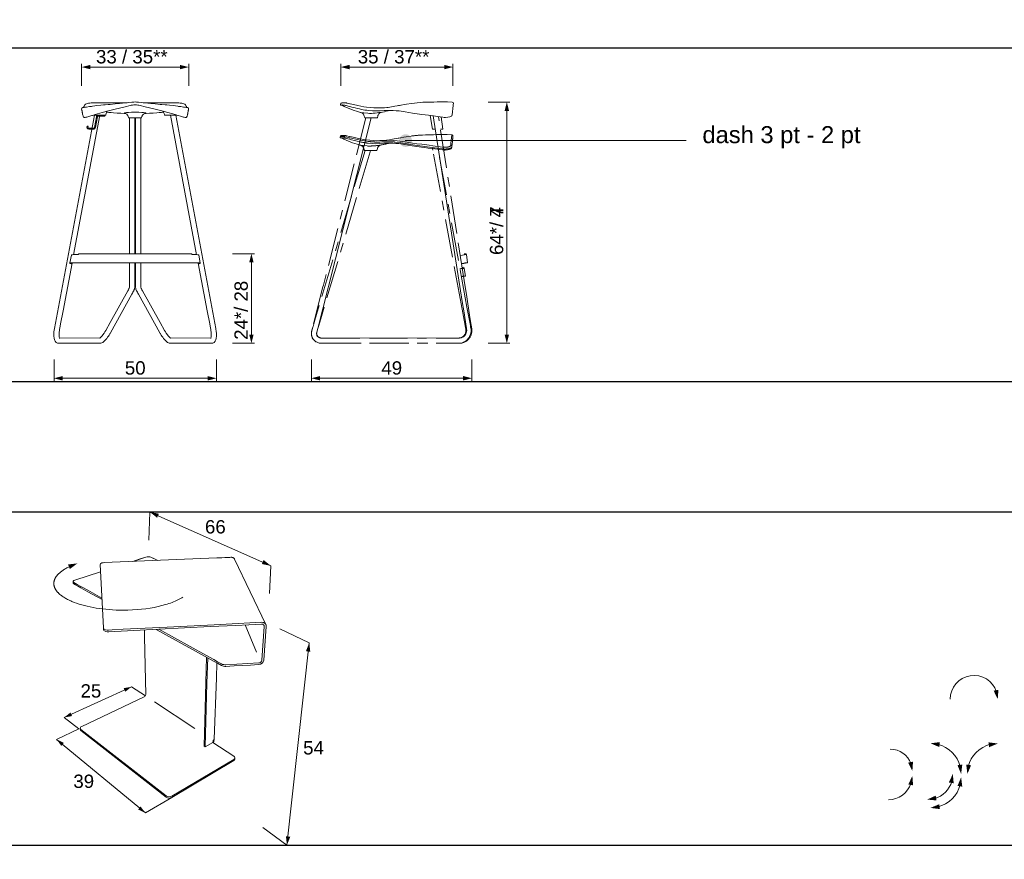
# Model space of a CAD drawing. Header units: millimetres. Extents: x -20 to 8000, y -817 to 3005.
# Tile 4 of 6: x 708 to 811, y -294 to -206. Entities that reach past the tile are written whole.
import ezdxf

# ---------------------------------------------------------------- set-up
doc = ezdxf.new("R2010")
doc.units = ezdxf.units.MM
doc.linetypes.add('Rand', pattern=[12, 4, -1, 4, -1, 1, -1])
doc.layers.add('Zeichenflächen', color=1, linetype='Continuous', true_color=0xff0000)
doc.styles.add('Millimeter Groß', font='Arial.ttf')

msp = doc.modelspace()

# ---------------------------------------------------------------- hatches: boundary and pattern name
at = {"layer": 'Zeichenflächen', "true_color": 0x000000, "extrusion": (0, 0, -1)}
for points in [[(-714.1, -211.122), (-715.025, -210.891), (-715.025, -211.353)], [(-725.351, -211.122), (-724.427, -211.354), (-724.427, -210.89)], [(-741.334, -211.122), (-742.259, -210.891), (-742.259, -211.353)], [(-753.121, -211.122), (-752.197, -211.354), (-752.197, -210.89)], [(-758.78, -214.795), (-759.011, -215.72), (-758.549, -215.72)], [(-731.94, -230.729), (-732.171, -231.654), (-731.708, -231.654)], [(-731.94, -240.148), (-731.708, -239.224), (-732.171, -239.224)], [(-758.78, -240.148), (-758.549, -239.224), (-759.012, -239.224)], [(-711.184, -243.821), (-712.108, -243.59), (-712.108, -244.053)], [(-728.267, -243.821), (-727.342, -244.053), (-727.342, -243.59)], [(-721.281, -257.886), (-722.22, -258.051), (-722.031, -258.474)], [(-733.969, -263.518), (-733.033, -263.341), (-733.228, -262.92)], [(-738.021, -271.61), (-738.129, -272.557), (-737.669, -272.494)], [(-719.346, -276.243), (-718.69, -276.759), (-718.523, -276.389)], [(-810.428, -276.559), (-810.351, -277.546), (-809.924, -276.652)], [(-712.274, -279.458), (-712.934, -278.946), (-713.097, -279.318)], [(-711.479, -281.773), (-712.231, -282.139), (-711.969, -282.451)], [(-804.205, -282.567), (-803.293, -282.182), (-804.275, -282.059)], [(-809.38, -282.08), (-810.363, -282.203), (-809.451, -282.588)], [(-800.958, -286.499), (-801.384, -285.606), (-801.461, -286.593)], [(-806.122, -286.663), (-806.507, -285.751), (-806.63, -286.734)], [(-803.924, -288.181), (-802.938, -288.094), (-803.835, -287.676)], [(-720.797, -289.502), (-720.045, -289.138), (-720.305, -288.826)], [(-735.675, -292.887), (-735.568, -291.94), (-736.028, -292.002), (-735.675, -292.887)]]:
    msp.add_hatch(color=18, dxfattribs=at).paths.add_polyline_path(points, flags=0)
at = {"layer": 'Zeichenflächen', "true_color": 0xffffff, "extrusion": (0, 0, -1)}
msp.add_hatch(color=7, dxfattribs=at).paths.add_polyline_path([(-716.532, -216.174), (-716.532, -216.277), (-715.862, -216.277), (-715.857, -216.277), (-715.851, -216.277), (-715.846, -216.277), (-715.841, -216.278), (-715.836, -216.278), (-715.834, -216.279), (-715.831, -216.279), (-715.829, -216.28), (-715.827, -216.28), (-715.825, -216.281), (-715.822, -216.281), (-715.82, -216.282), (-715.818, -216.283), (-715.816, -216.283), (-715.814, -216.284), (-715.812, -216.285), (-715.81, -216.286), (-715.809, -216.286), (-715.807, -216.287), (-715.805, -216.288), (-715.803, -216.289), (-715.801, -216.29), (-715.8, -216.291), (-715.798, -216.292), (-715.797, -216.294), (-715.795, -216.295), (-715.793, -216.296), (-715.792, -216.297), (-715.791, -216.299), (-715.789, -216.3), (-715.788, -216.301), (-715.786, -216.303), (-715.785, -216.304), (-715.784, -216.306), (-715.783, -216.307), (-715.781, -216.309), (-715.78, -216.311), (-715.779, -216.312), (-715.778, -216.314), (-715.777, -216.316), (-715.776, -216.318), (-715.775, -216.32), (-715.774, -216.322), (-715.773, -216.324), (-715.772, -216.326), (-715.771, -216.328), (-715.77, -216.33), (-715.769, -216.332), (-715.769, -216.335), (-715.767, -216.339), (-715.766, -216.344), (-715.764, -216.349), (-715.763, -216.355), (-715.762, -216.36), (-715.551, -217.482), (-715.548, -217.493), (-715.546, -217.504), (-715.543, -217.514), (-715.54, -217.524), (-715.537, -217.533), (-715.536, -217.538), (-715.534, -217.542), (-715.532, -217.547), (-715.53, -217.551), (-715.529, -217.555), (-715.527, -217.559), (-715.525, -217.563), (-715.523, -217.567), (-715.52, -217.571), (-715.518, -217.574), (-715.516, -217.578), (-715.514, -217.581), (-715.511, -217.585), (-715.509, -217.588), (-715.507, -217.591), (-715.504, -217.594), (-715.501, -217.597), (-715.499, -217.6), (-715.496, -217.603), (-715.493, -217.606), (-715.49, -217.608), (-715.487, -217.611), (-715.484, -217.613), (-715.481, -217.616), (-715.478, -217.618), (-715.475, -217.62), (-715.471, -217.622), (-715.468, -217.624), (-715.464, -217.626), (-715.461, -217.628), (-715.457, -217.63), (-715.453, -217.632), (-715.449, -217.633), (-715.446, -217.635), (-715.442, -217.636), (-715.437, -217.638), (-715.433, -217.639), (-715.429, -217.64), (-715.425, -217.641), (-715.42, -217.642), (-715.416, -217.643), (-715.411, -217.644), (-715.407, -217.645), (-715.402, -217.646), (-715.392, -217.647), (-715.382, -217.648), (-715.371, -217.649), (-715.36, -217.649), (-715.349, -217.65), (-714.865, -217.65), (-714.856, -217.649), (-714.848, -217.649), (-714.84, -217.649), (-714.833, -217.648), (-714.825, -217.647), (-714.818, -217.646), (-714.811, -217.645), (-714.804, -217.643), (-714.8, -217.643), (-714.797, -217.642), (-714.794, -217.641), (-714.79, -217.64), (-714.787, -217.639), (-714.784, -217.638), (-714.781, -217.637), (-714.778, -217.635), (-714.775, -217.634), (-714.772, -217.633), (-714.769, -217.632), (-714.766, -217.63), (-714.763, -217.629), (-714.76, -217.627), (-714.758, -217.626), (-714.755, -217.624), (-714.752, -217.622), (-714.749, -217.62), (-714.747, -217.619), (-714.744, -217.617), (-714.742, -217.615), (-714.739, -217.613), (-714.737, -217.611), (-714.734, -217.609), (-714.732, -217.606), (-714.729, -217.604), (-714.727, -217.602), (-714.724, -217.599), (-714.722, -217.597), (-714.72, -217.594), (-714.718, -217.592), (-714.715, -217.589), (-714.711, -217.584), (-714.706, -217.578), (-714.702, -217.572), (-714.698, -217.565), (-714.694, -217.559), (-714.69, -217.552), (-714.686, -217.545), (-714.68, -217.533), (-714.678, -217.529), (-714.676, -217.525), (-714.674, -217.521), (-714.673, -217.517), (-714.671, -217.513), (-714.67, -217.509), (-714.668, -217.505), (-714.667, -217.501), (-714.666, -217.497), (-714.665, -217.493), (-714.664, -217.49), (-714.663, -217.486), (-714.662, -217.482), (-714.661, -217.478), (-714.661, -217.474), (-714.66, -217.47), (-714.66, -217.466), (-714.659, -217.462), (-714.659, -217.457), (-714.659, -217.453), (-714.659, -217.449), (-714.659, -217.445), (-714.659, -217.441), (-714.659, -217.437), (-714.66, -217.432), (-714.66, -217.428), (-714.66, -217.424), (-714.661, -217.42), (-714.662, -217.415), (-714.663, -217.406), (-714.68, -217.315), (-714.781, -217.334), (-714.764, -217.425), (-714.763, -217.43), (-714.762, -217.434), (-714.762, -217.436), (-714.762, -217.438), (-714.762, -217.44), (-714.762, -217.443), (-714.762, -217.445), (-714.762, -217.447), (-714.762, -217.449), (-714.762, -217.451), (-714.762, -217.453), (-714.762, -217.455), (-714.762, -217.457), (-714.763, -217.459), (-714.763, -217.461), (-714.763, -217.463), (-714.764, -217.465), (-714.764, -217.467), (-714.765, -217.469), (-714.765, -217.471), (-714.766, -217.473), (-714.766, -217.475), (-714.767, -217.477), (-714.768, -217.479), (-714.768, -217.481), (-714.769, -217.483), (-714.77, -217.485), (-714.771, -217.487), (-714.772, -217.489), (-714.775, -217.495), (-714.777, -217.498), (-714.779, -217.502), (-714.781, -217.505), (-714.783, -217.508), (-714.785, -217.511), (-714.788, -217.514), (-714.79, -217.517), (-714.791, -217.518), (-714.792, -217.519), (-714.793, -217.521), (-714.794, -217.522), (-714.796, -217.523), (-714.797, -217.524), (-714.798, -217.525), (-714.799, -217.526), (-714.801, -217.527), (-714.802, -217.528), (-714.803, -217.529), (-714.804, -217.53), (-714.806, -217.531), (-714.807, -217.532), (-714.808, -217.533), (-714.81, -217.534), (-714.811, -217.535), (-714.812, -217.536), (-714.814, -217.536), (-714.815, -217.537), (-714.817, -217.538), (-714.818, -217.539), (-714.82, -217.539), (-714.821, -217.54), (-714.823, -217.54), (-714.824, -217.541), (-714.826, -217.542), (-714.828, -217.542), (-714.829, -217.543), (-714.831, -217.543), (-714.833, -217.543), (-714.834, -217.544), (-714.838, -217.545), (-714.841, -217.545), (-714.845, -217.546), (-714.849, -217.546), (-714.853, -217.546), (-714.857, -217.547), (-714.861, -217.547), (-714.865, -217.547), (-715.349, -217.547), (-715.355, -217.547), (-715.36, -217.547), (-715.365, -217.546), (-715.37, -217.546), (-715.375, -217.545), (-715.378, -217.545), (-715.38, -217.544), (-715.382, -217.544), (-715.385, -217.543), (-715.387, -217.543), (-715.389, -217.542), (-715.391, -217.542), (-715.393, -217.541), (-715.395, -217.54), (-715.397, -217.54), (-715.399, -217.539), (-715.401, -217.538), (-715.403, -217.537), (-715.405, -217.536), (-715.406, -217.535), (-715.408, -217.534), (-715.41, -217.533), (-715.412, -217.532), (-715.413, -217.531), (-715.415, -217.53), (-715.416, -217.529), (-715.418, -217.528), (-715.419, -217.526), (-715.421, -217.525), (-715.422, -217.524), (-715.424, -217.522), (-715.425, -217.521), (-715.426, -217.519), (-715.428, -217.518), (-715.429, -217.516), (-715.43, -217.514), (-715.431, -217.513), (-715.432, -217.511), (-715.434, -217.509), (-715.435, -217.507), (-715.436, -217.505), (-715.437, -217.503), (-715.438, -217.501), (-715.439, -217.499), (-715.44, -217.497), (-715.44, -217.495), (-715.441, -217.493), (-715.442, -217.491), (-715.443, -217.489), (-715.445, -217.484), (-715.446, -217.479), (-715.447, -217.474), (-715.449, -217.468), (-715.661, -216.341), (-715.663, -216.33), (-715.665, -216.32), (-715.668, -216.309), (-715.671, -216.3), (-715.674, -216.29), (-715.676, -216.286), (-715.677, -216.281), (-715.679, -216.277), (-715.681, -216.273), (-715.683, -216.269), (-715.685, -216.264), (-715.687, -216.261), (-715.689, -216.257), (-715.691, -216.253), (-715.693, -216.249), (-715.695, -216.246), (-715.698, -216.242), (-715.7, -216.239), (-715.702, -216.236), (-715.705, -216.232), (-715.707, -216.229), (-715.71, -216.226), (-715.713, -216.223), (-715.716, -216.221), (-715.718, -216.218), (-715.721, -216.215), (-715.724, -216.213), (-715.727, -216.21), (-715.73, -216.208), (-715.734, -216.206), (-715.737, -216.203), (-715.74, -216.201), (-715.744, -216.199), (-715.747, -216.197), (-715.751, -216.195), (-715.755, -216.194), (-715.758, -216.192), (-715.762, -216.19), (-715.766, -216.189), (-715.77, -216.187), (-715.774, -216.186), (-715.778, -216.185), (-715.782, -216.183), (-715.787, -216.182), (-715.791, -216.181), (-715.796, -216.18), (-715.8, -216.179), (-715.805, -216.178), (-715.81, -216.178), (-715.82, -216.176), (-715.83, -216.175), (-715.84, -216.175), (-715.851, -216.174), (-715.862, -216.174)], flags=0)
at = {"layer": 'Zeichenflächen', "true_color": 0xff00ff, "extrusion": (0, 0, -1)}
msp.add_hatch(color=6, dxfattribs=at).paths.add_polyline_path([(-748.145, -219.508), (-748.128, -219.507), (-748.111, -219.507), (-748.094, -219.506), (-748.077, -219.504), (-748.06, -219.502), (-748.044, -219.5), (-748.027, -219.497), (-748.011, -219.494), (-747.995, -219.491), (-747.979, -219.487), (-747.963, -219.482), (-747.947, -219.478), (-747.932, -219.473), (-747.917, -219.467), (-747.901, -219.462), (-747.887, -219.455), (-747.872, -219.449), (-747.857, -219.442), (-747.843, -219.435), (-747.829, -219.427), (-747.815, -219.42), (-747.801, -219.411), (-747.787, -219.403), (-747.774, -219.394), (-747.761, -219.385), (-747.748, -219.376), (-747.735, -219.366), (-747.723, -219.356), (-747.711, -219.346), (-747.699, -219.335), (-747.687, -219.324), (-747.676, -219.313), (-747.665, -219.302), (-747.654, -219.29), (-747.643, -219.278), (-747.633, -219.266), (-747.623, -219.254), (-747.613, -219.241), (-747.604, -219.228), (-747.595, -219.215), (-747.586, -219.202), (-747.577, -219.188), (-747.569, -219.174), (-747.561, -219.16), (-747.554, -219.146), (-747.547, -219.132), (-747.54, -219.117), (-747.534, -219.102), (-747.527, -219.087), (-747.522, -219.072), (-747.516, -219.057), (-747.511, -219.041), (-747.507, -219.026), (-747.502, -219.01), (-747.498, -218.994), (-747.495, -218.978), (-747.492, -218.962), (-747.489, -218.945), (-747.487, -218.929), (-747.485, -218.912), (-747.483, -218.895), (-747.482, -218.878), (-747.482, -218.861), (-747.481, -218.844), (-747.482, -218.827), (-747.482, -218.81), (-747.483, -218.793), (-747.485, -218.777), (-747.487, -218.76), (-747.489, -218.743), (-747.492, -218.727), (-747.495, -218.711), (-747.498, -218.695), (-747.502, -218.679), (-747.507, -218.663), (-747.511, -218.647), (-747.516, -218.632), (-747.522, -218.616), (-747.527, -218.601), (-747.534, -218.586), (-747.54, -218.571), (-747.547, -218.557), (-747.554, -218.542), (-747.561, -218.528), (-747.569, -218.514), (-747.577, -218.5), (-747.586, -218.487), (-747.595, -218.474), (-747.604, -218.46), (-747.613, -218.448), (-747.623, -218.435), (-747.633, -218.422), (-747.643, -218.41), (-747.654, -218.398), (-747.665, -218.387), (-747.676, -218.375), (-747.687, -218.364), (-747.699, -218.353), (-747.711, -218.343), (-747.723, -218.333), (-747.735, -218.323), (-747.748, -218.313), (-747.761, -218.303), (-747.774, -218.294), (-747.787, -218.286), (-747.801, -218.277), (-747.815, -218.269), (-747.829, -218.261), (-747.843, -218.254), (-747.857, -218.246), (-747.872, -218.24), (-747.887, -218.233), (-747.901, -218.227), (-747.917, -218.221), (-747.932, -218.216), (-747.947, -218.211), (-747.963, -218.206), (-747.979, -218.202), (-747.995, -218.198), (-748.011, -218.195), (-748.027, -218.191), (-748.044, -218.189), (-748.06, -218.186), (-748.077, -218.185), (-748.094, -218.183), (-748.111, -218.182), (-748.128, -218.181), (-748.145, -218.181), (-748.162, -218.181), (-748.179, -218.182), (-748.196, -218.183), (-748.212, -218.185), (-748.229, -218.186), (-748.246, -218.189), (-748.262, -218.191), (-748.278, -218.195), (-748.294, -218.198), (-748.31, -218.202), (-748.326, -218.206), (-748.342, -218.211), (-748.357, -218.216), (-748.373, -218.221), (-748.388, -218.227), (-748.403, -218.233), (-748.418, -218.24), (-748.432, -218.246), (-748.447, -218.254), (-748.461, -218.261), (-748.475, -218.269), (-748.488, -218.277), (-748.502, -218.286), (-748.515, -218.294), (-748.529, -218.303), (-748.541, -218.313), (-748.554, -218.323), (-748.566, -218.333), (-748.579, -218.343), (-748.591, -218.353), (-748.602, -218.364), (-748.614, -218.375), (-748.625, -218.387), (-748.636, -218.398), (-748.646, -218.41), (-748.656, -218.422), (-748.666, -218.435), (-748.676, -218.448), (-748.685, -218.46), (-748.695, -218.474), (-748.703, -218.487), (-748.712, -218.5), (-748.72, -218.514), (-748.728, -218.528), (-748.735, -218.542), (-748.742, -218.557), (-748.749, -218.571), (-748.756, -218.586), (-748.762, -218.601), (-748.768, -218.616), (-748.773, -218.632), (-748.778, -218.647), (-748.783, -218.663), (-748.787, -218.679), (-748.791, -218.695), (-748.794, -218.711), (-748.797, -218.727), (-748.8, -218.743), (-748.803, -218.76), (-748.804, -218.777), (-748.806, -218.793), (-748.807, -218.81), (-748.808, -218.827), (-748.808, -218.844), (-748.808, -218.861), (-748.807, -218.878), (-748.806, -218.895), (-748.804, -218.912), (-748.803, -218.929), (-748.8, -218.945), (-748.797, -218.962), (-748.794, -218.978), (-748.791, -218.994), (-748.787, -219.01), (-748.783, -219.026), (-748.778, -219.041), (-748.773, -219.057), (-748.768, -219.072), (-748.762, -219.087), (-748.756, -219.102), (-748.749, -219.117), (-748.742, -219.132), (-748.735, -219.146), (-748.728, -219.16), (-748.72, -219.174), (-748.712, -219.188), (-748.703, -219.202), (-748.695, -219.215), (-748.685, -219.228), (-748.676, -219.241), (-748.666, -219.254), (-748.656, -219.266), (-748.646, -219.278), (-748.636, -219.29), (-748.625, -219.302), (-748.614, -219.313), (-748.602, -219.324), (-748.591, -219.335), (-748.579, -219.346), (-748.566, -219.356), (-748.554, -219.366), (-748.541, -219.376), (-748.529, -219.385), (-748.515, -219.394), (-748.502, -219.403), (-748.488, -219.411), (-748.475, -219.42), (-748.461, -219.427), (-748.447, -219.435), (-748.432, -219.442), (-748.418, -219.449), (-748.403, -219.455), (-748.388, -219.462), (-748.373, -219.467), (-748.357, -219.473), (-748.342, -219.478), (-748.326, -219.482), (-748.31, -219.487), (-748.294, -219.491), (-748.278, -219.494), (-748.262, -219.497), (-748.246, -219.5), (-748.229, -219.502), (-748.212, -219.504), (-748.196, -219.506), (-748.179, -219.507), (-748.162, -219.507)], flags=0)
at = {"layer": 'Zeichenflächen', "true_color": 0x000000}
for points in [[(738.238, -243.821), (739.162, -244.052), (739.162, -243.589)], [(754.183, -244.052), (755.108, -243.821), (754.183, -243.589)], [(712.872, -263.866), (713.664, -263.272), (712.681, -263.39)], [(800.949, -284.208), (801.384, -285.098), (801.452, -284.11)], [(806.122, -284.484), (806.507, -285.396), (806.63, -284.414)], [(807.044, -284.416), (807.166, -285.399), (807.552, -284.487)], [(805.724, -286.382), (805.637, -285.396), (805.219, -286.293)], [(804.206, -288.581), (803.294, -288.966), (804.276, -289.088)]]:
    msp.add_hatch(color=18, dxfattribs=at).paths.add_polyline_path(points, flags=0)

# ---------------------------------------------------------------- linework, layer by layer
at = {"layer": 'Zeichenflächen', "color": 18, "lineweight": 5, "true_color": 0x000000}
for p, q in [((714.1, -210.795), (714.1, -213.095)), ((725.351, -210.795), (725.351, -213.095)), ((741.334, -210.795), (741.334, -213.095)), ((753.121, -210.795), (753.121, -213.095)), ((714.562, -211.122), (724.889, -211.122)), ((741.796, -211.122), (752.659, -211.122)), ((759.107, -214.795), (756.807, -214.795)), ((713.265, -230.834), (716.023, -216.174)), ((726.186, -230.834), (723.428, -216.174)), ((758.78, -215.258), (758.78, -239.686)), ((719.144, -216.448), (719.144, -230.729)), ((719.691, -230.729), (719.691, -216.448)), ((719.759, -230.729), (719.759, -216.448)), ((720.307, -216.448), (720.307, -230.729)), ((752.833, -219.433), (752.832, -219.433)), ((752.832, -219.433), (752.833, -219.433)), ((752.833, -219.433), (752.832, -219.433)), ((732.267, -230.729), (729.967, -230.729)), ((731.94, -231.192), (731.94, -239.686)), ((754.445, -233.087), (754.297, -232.28)), ((732.267, -240.148), (729.967, -240.148)), ((759.107, -240.148), (756.807, -240.148)), ((711.228, -244.148), (711.228, -241.848)), ((728.267, -244.148), (728.267, -241.848)), ((738.238, -244.148), (738.238, -241.848)), ((755.108, -244.148), (755.108, -241.848)), ((727.804, -243.821), (711.646, -243.821)), ((754.645, -243.821), (738.7, -243.821)), ((721.166, -260.824), (721.281, -257.887)), ((721.281, -257.886), (733.97, -263.518)), ((720.854, -262.612), (719.47, -263.063)), ((722.107, -262.954), (721.381, -262.625)), ((733.854, -266.455), (733.969, -263.518)), ((732.465, -272.6), (731.269, -269.738)), ((732.929, -269.472), (733.026, -269.466)), ((720.71, -271), (720.695, -270.273)), ((722.389, -270.463), (721.932, -270.21)), ((734.915, -270.155), (738.016, -271.61)), ((738.016, -271.61), (735.679, -292.887)), ((728.323, -273.746), (728.266, -275.3)), ((712.274, -279.458), (719.346, -276.243)), ((719.346, -276.243), (720.798, -277.199)), ((721.758, -277.828), (726.01, -280.619)), ((713.82, -280.668), (712.274, -279.457)), ((711.479, -281.773), (713.82, -280.667)), ((713.966, -280.723), (713.956, -280.603)), ((720.797, -289.502), (711.479, -281.773)), ((728.028, -281.744), (728.028, -281.747)), ((723.569, -287.86), (720.797, -289.502)), ((735.679, -292.887), (733.132, -291.037))]:
    msp.add_line(p, q, dxfattribs=at)
at = {"layer": 'Zeichenflächen', "color": 18, "linetype": 'Rand', "lineweight": 5, "true_color": 0x000000}
for p, q in [((752.992, -218.243), (752.933, -218.846)), ((746.154, -218.823), (745.441, -218.851)), ((746.512, -218.817), (746.154, -218.823)), ((746.899, -218.826), (746.512, -218.817)), ((747.271, -218.856), (746.899, -218.826)), ((747.842, -218.931), (747.271, -218.856)), ((748.112, -218.973), (747.842, -218.931)), ((748.883, -219.102), (748.112, -218.973)), ((749.335, -219.17), (748.883, -219.102)), ((749.843, -219.239), (749.335, -219.17)), ((750.614, -219.342), (749.843, -219.239)), ((752.901, -219.148), (752.888, -219.299)), ((752.933, -218.846), (752.901, -219.148)), ((751.005, -219.394), (750.614, -219.342)), ((752.008, -219.527), (751.005, -219.394)), ((752.065, -219.535), (752.008, -219.527)), ((752.499, -219.534), (752.405, -219.543))]:
    msp.add_line(p, q, dxfattribs=at)
at = {"layer": 'Zeichenflächen', "color": 6, "lineweight": 15, "true_color": 0xff00ff}
msp.add_line((748.112, -218.844), (777.614, -218.844), dxfattribs=at)
at = {"layer": 'Zeichenflächen', "color": 1, "true_color": 0xff0000}
for points in [[(666.928, -244.148), (901.197, -244.148), (901.197, -209.148), (666.928, -209.148)], [(666.928, -292.887), (901.197, -292.887), (901.197, -257.887), (666.928, -257.887)]]:
    msp.add_lwpolyline(points, close=True, dxfattribs=at)
at = {"layer": 'Zeichenflächen', "color": 18, "lineweight": 5, "true_color": 0x000000}
for points in [[(719.725, -215.087, 0.0613238), (719.195, -215.173), (718.672, -215.297), (717.624, -215.54), (716.925, -215.72), (716.276, -215.898), (715.754, -216.049), (715.537, -216.115), (715.255, -216.204), (715.191, -216.224), (714.974, -216.287), (714.96, -216.291), (714.762, -216.344), (714.652, -216.372), (714.559, -216.392), (714.48, -216.405), (714.415, -216.411), (714.366, -216.409), (714.334, -216.398), (714.314, -216.378), (714.272, -216.297), (714.269, -216.29), (714.254, -216.248), (714.233, -216.161), (714.212, -216.077), (714.203, -216.034), (714.186, -215.954), (714.181, -215.931), (714.176, -215.908), (714.154, -215.774), (714.148, -215.728), (714.141, -215.668), (714.115, -215.645), (714.102, -215.537, -0.4133878), (714.215, -215.383), (714.274, -215.374), (714.375, -215.358), (714.524, -215.337), (714.632, -215.322), (714.938, -215.281), (715.154, -215.251), (715.23, -215.24), (715.482, -215.203), (715.692, -215.174), (716.125, -215.122), (716.4, -215.096), (716.584, -215.08), (716.906, -215.053), (717.086, -215.037), (717.613, -214.988), (717.989, -214.954), (718.085, -214.945), (718.388, -214.916), (718.633, -214.891), (718.883, -214.866), (719.06, -214.848), (719.365, -214.817), (719.504, -214.801), (719.585, -214.793), (719.725, -214.784), (719.866, -214.793), (719.947, -214.801), (720.086, -214.817), (720.391, -214.848), (720.568, -214.866), (720.818, -214.891), (721.063, -214.916), (721.366, -214.945), (721.462, -214.954), (721.837, -214.988), (722.365, -215.037), (722.545, -215.053), (722.867, -215.08), (723.051, -215.096), (723.326, -215.122), (723.759, -215.174), (723.969, -215.203), (724.22, -215.24), (724.297, -215.251), (724.513, -215.281), (724.819, -215.322), (724.927, -215.337), (725.076, -215.358), (725.177, -215.374), (725.236, -215.383, -0.4129332), (725.349, -215.537), (725.336, -215.645), (725.31, -215.668), (725.303, -215.728), (725.297, -215.774), (725.274, -215.908), (725.27, -215.931), (725.265, -215.954), (725.248, -216.034), (725.239, -216.077), (725.218, -216.161), (725.197, -216.248), (725.182, -216.29), (725.182, -216.291), (725.179, -216.297), (725.136, -216.378), (725.117, -216.398), (725.085, -216.409), (725.036, -216.411), (724.97, -216.405), (724.892, -216.392), (724.799, -216.372), (724.689, -216.344), (724.491, -216.291), (724.477, -216.287), (724.26, -216.224), (724.196, -216.204), (723.914, -216.115), (723.697, -216.049), (723.175, -215.898), (722.525, -215.72), (721.827, -215.54), (720.779, -215.297), (720.255, -215.173, 0.0613638), (719.726, -215.087)], [(718.753, -214.879), (718.192, -214.883), (717.88, -214.883), (717.598, -214.88), (716.855, -214.867), (716.381, -214.866), (716.072, -214.869), (715.589, -214.88), (715.393, -214.884), (715.175, -214.889), (715.122, -214.891), (714.981, -214.898), (714.979, -214.898), (714.921, -214.903, 0.1201302), (714.518, -215.02, 0.0737037), (714.287, -215.371)], [(720.698, -214.879), (721.258, -214.883), (721.571, -214.883), (721.853, -214.88), (722.596, -214.867), (723.07, -214.866), (723.379, -214.869), (723.862, -214.88), (724.058, -214.884), (724.276, -214.889), (724.329, -214.891), (724.469, -214.898), (724.472, -214.898), (724.53, -214.903, -0.1203056), (724.933, -215.02, -0.0742299), (725.164, -215.371)], [(746.484, -215.676, -0.0428337), (744.942, -215.957, -0.0364796), (744.159, -215.979), (743.768, -215.943), (743.381, -215.882), (743.378, -215.882), (743.283, -215.856), (743.188, -215.828), (743.096, -215.799), (742.617, -215.632), (741.687, -215.252), (741.574, -215.204), (741.467, -215.16), (741.402, -215.135), (741.334, -215.111)], [(715.466, -216.174), (711.247, -238.595), (711.199, -238.939, 0.037957), (711.189, -239.413), (711.211, -239.616), (711.252, -239.782), (711.307, -239.911), (711.345, -239.969), (711.386, -240.019), (711.423, -240.052, 0.1789452), (711.7, -240.148), (716.031, -240.148), (716.051, -240.148), (716.094, -240.143), (716.138, -240.135), (716.229, -240.101), (716.325, -240.046), (716.425, -239.97), (716.582, -239.82), (716.744, -239.63, 0.0333392), (717.061, -239.164), (717.097, -239.102), (717.121, -239.059), (719.381, -234.987), (719.439, -234.881), (719.492, -234.786), (719.51, -234.754), (719.528, -234.721), (719.578, -234.623), (719.605, -234.559), (719.641, -234.455), (719.668, -234.344), (719.678, -234.29), (719.683, -234.245), (719.687, -234.206), (719.689, -234.189), (719.689, -234.177), (719.691, -234.143), (719.691, -234.114), (719.691, -231.707)], [(715.349, -216.174), (716.59, -216.174, 0.423648), (716.644, -216.143), (716.681, -216.006, -0.0902473), (716.804, -215.752)], [(723.984, -216.174), (728.204, -238.595), (728.252, -238.939, -0.0374), (728.262, -239.413), (728.239, -239.616), (728.2, -239.782), (728.144, -239.911), (728.106, -239.969), (728.065, -240.019), (728.028, -240.052, -0.1791485), (727.751, -240.148), (723.42, -240.148), (723.4, -240.148), (723.357, -240.143), (723.312, -240.135), (723.222, -240.101), (723.126, -240.046), (723.026, -239.97), (722.869, -239.82), (722.707, -239.63, -0.034115), (722.39, -239.164), (722.354, -239.102), (722.329, -239.059), (720.07, -234.987), (720.012, -234.881), (719.959, -234.786), (719.941, -234.754), (719.923, -234.721), (719.873, -234.623), (719.846, -234.559), (719.81, -234.455), (719.783, -234.344), (719.773, -234.29), (719.768, -234.245), (719.764, -234.206), (719.762, -234.189), (719.762, -234.177), (719.76, -234.143), (719.759, -234.114), (719.759, -231.707)], [(724.102, -216.174), (722.861, -216.174, -0.423648), (722.807, -216.143), (722.77, -216.006, 0.0919882), (722.647, -215.752)], [(745.652, -215.863), (745.575, -215.88), (745.515, -215.899), (745.407, -215.961), (745.316, -216.052), (745.281, -216.105), (745.255, -216.161), (745.254, -216.165), (745.245, -216.19), (745.237, -216.218), (745.227, -216.252), (745.174, -216.448), (743.846, -216.448, 0.0751173), (743.719, -216.087, 0.2050602), (743.402, -215.888), (743.381, -215.882)], [(751.029, -216.254), (754.091, -235.751), (754.246, -236.74), (754.425, -237.885), (754.463, -238.125), (754.532, -238.56), (754.546, -238.654), (754.548, -238.665), (754.55, -238.679), (754.558, -238.757), (754.55, -238.925), (754.52, -239.049), (754.474, -239.162), (754.357, -239.334), (754.268, -239.419), (754.206, -239.464), (754.162, -239.491), (754.117, -239.515), (754.018, -239.554), (753.977, -239.566), (753.938, -239.574), (753.881, -239.582), (753.833, -239.586), (753.758, -239.586), (740.132, -239.6), (739.881, -239.601), (739.615, -239.601), (739.364, -239.601), (739.314, -239.6), (739.277, -239.596), (739.246, -239.592), (739.193, -239.582), (739.141, -239.568), (739.094, -239.552), (739.05, -239.531), (739.007, -239.507, -0.0982421), (738.87, -239.377, -0.109364), (738.803, -239.21), (738.797, -239.113), (738.801, -239.071), (738.809, -239.02), (738.812, -239.006), (738.819, -238.979), (738.828, -238.943), (738.851, -238.855), (738.882, -238.732), (738.917, -238.592), (739.996, -234.322), (740.033, -234.174), (744.512, -216.448)], [(712.876, -231.707), (713.032, -230.877), (713.039, -230.867), (713.047, -230.862), (713.06, -230.858), (713.095, -230.85), (713.143, -230.843), (713.273, -230.833), (713.442, -230.831), (713.716, -230.831, 0.4167767), (713.784, -230.761), (713.784, -230.759, -0.5248905), (713.818, -230.73), (725.633, -230.73, -0.5149186), (725.667, -230.759), (725.667, -230.761, 0.4236027), (725.735, -230.831), (726.009, -230.831), (726.178, -230.833), (726.308, -230.843), (726.355, -230.85), (726.391, -230.858), (726.404, -230.862), (726.412, -230.867), (726.419, -230.877), (726.575, -231.707)], [(733.461, -269.694), (730.18, -262.842), (730.168, -262.818), (730.165, -262.814), (730.155, -262.797), (730.138, -262.776), (730.116, -262.749), (730.097, -262.731), (730.079, -262.716), (730.065, -262.706), (730.054, -262.698), (730.044, -262.692), (730.032, -262.686), (730.022, -262.679), (730.008, -262.673), (729.982, -262.661), (729.966, -262.656), (729.953, -262.651), (729.927, -262.645), (729.899, -262.639), (729.87, -262.635), (729.841, -262.634), (729.827, -262.633), (729.811, -262.634), (729.791, -262.634), (729.765, -262.636), (729.685, -262.639), (729.535, -262.646), (729.406, -262.65), (729.133, -262.662), (728.848, -262.674), (728.305, -262.696), (716.485, -263.187, 0.0668758), (716.239, -263.227), (716.124, -263.278, 0.2586542), (716.056, -263.376), (716.397, -270.056, 0.28927), (716.627, -270.245, 0.0845414), (716.94, -270.276), (717.323, -270.258), (718.475, -270.199), (720.011, -270.122), (723.083, -269.967), (728.043, -269.717), (730.535, -269.592), (731.78, -269.529), (732.403, -269.497), (733.026, -269.466), (733.125, -269.47), (733.218, -269.492), (733.257, -269.507), (733.299, -269.527), (733.318, -269.539), (733.337, -269.552), (733.355, -269.565), (733.373, -269.58), (733.401, -269.608), (733.428, -269.642), (733.452, -269.678), (733.471, -269.717), (733.481, -269.742), (733.487, -269.762), (733.492, -269.784), (733.497, -269.805), (733.499, -269.827), (733.501, -269.853), (733.501, -269.876), (733.5, -269.898), (733.236, -273.446, -0.3601822), (732.712, -273.904), (732.278, -273.928), (731.846, -273.952), (730.98, -274.001), (730.114, -274.05), (729.681, -274.074), (729.247, -274.098, -0.1332674), (728.805, -274.01), (728.372, -273.772), (727.946, -273.536), (727.086, -273.061), (725.368, -272.111), (721.932, -270.21)], [(716.096, -264.163), (713.385, -265.048, 0.1328419), (713.23, -265.138, 0.5528391), (713.278, -265.284), (713.462, -265.385), (713.648, -265.487), (714.017, -265.691), (714.757, -266.098), (716.236, -266.913)], [(713.208, -265.2), (713.219, -265.346, 0.2476154), (713.289, -265.431), (713.472, -265.533), (713.658, -265.636), (714.028, -265.84), (714.766, -266.249), (716.244, -267.066)], [(722.2, -270.197), (725.506, -272.018), (727.158, -272.928), (727.985, -273.383), (728.395, -273.61), (728.812, -273.838, 0.1326027), (729.255, -273.925), (732.724, -273.732, 0.3596943), (733.038, -273.457), (733.298, -269.909, 0.4662343), (733.013, -269.65), (732.358, -269.683), (731.661, -269.718), (730.31, -269.787), (727.607, -269.923), (722.2, -270.197), (719.575, -270.33), (718.262, -270.396), (717.606, -270.43), (716.949, -270.462, -0.084476), (716.636, -270.431, -0.2873309), (716.407, -270.242), (716.397, -270.057)], [(727.905, -282.086), (730.083, -283.526, -0.6610919), (730.088, -283.875), (723.569, -287.73, -0.2800031), (722.974, -287.703), (714.022, -280.713, -0.3675398), (713.968, -280.536, -0.1710036), (714.115, -280.403), (720.682, -277.309, 0.2692954), (720.839, -277.061), (720.71, -271)], [(713.966, -280.719, 0.2223642), (714.031, -280.833), (722.975, -287.831, 0.2828053), (723.569, -287.859), (730.082, -284, 0.2477062), (730.194, -283.84), (730.201, -283.716)], [(727.905, -282.086), (727.912, -281.902, 0.1773242), (728.015, -281.797)]]:
    msp.add_lwpolyline(points, format="xyb", dxfattribs=at)
for points in [[(746.3, -215.355), (746.254, -215.36), (746.171, -215.369), (745.941, -215.39), (745.603, -215.413), (745.482, -215.417), (745.112, -215.421), (744.787, -215.411), (744.433, -215.384), (744.049, -215.339), (743.743, -215.292), (743.441, -215.235), (743.11, -215.162), (742.682, -215.064), (742.331, -214.983), (742.281, -214.972), (741.99, -214.906), (741.982, -214.905), (741.982, -214.905), (741.955, -214.9), (741.923, -214.894), (741.895, -214.891), (741.793, -214.88), (741.7, -214.869), (741.651, -214.865), (741.573, -214.869), (741.57, -214.869), (741.445, -214.872, 0.2852164), (741.331, -214.961), (741.297, -215.056), (741.295, -215.064), (741.295, -215.072), (741.3, -215.086), (741.314, -215.1), (741.331, -215.11), (741.349, -215.114), (741.367, -215.116), (741.384, -215.114), (741.43, -215.107), (741.455, -215.104), (741.525, -215.105), (741.582, -215.111), (741.615, -215.116), (741.729, -215.131), (741.756, -215.135), (741.77, -215.136), (741.81, -215.143), (741.904, -215.167), (742.109, -215.221), (742.281, -215.265), (742.498, -215.32), (742.828, -215.405), (743.101, -215.473), (743.306, -215.522), (743.493, -215.565, 0.0247446), (744.247, -215.687), (744.674, -215.725), (745.068, -215.736), (745.461, -215.722), (745.901, -215.681), (746.111, -215.677), (746.502, -215.676), (746.852, -215.685), (747.149, -215.704), (747.461, -215.735), (747.886, -215.795), (748.085, -215.826), (748.861, -215.955), (749.346, -216.029), (749.849, -216.097), (750.213, -216.146), (750.56, -216.192), (751.063, -216.259), (751.271, -216.286), (751.775, -216.352), (752.069, -216.392), (752.194, -216.405), (752.327, -216.411), (752.578, -216.398), (752.785, -216.355), (752.868, -216.325), (752.94, -216.286), (752.948, -216.281), (752.961, -216.271), (752.973, -216.259), (752.994, -216.236), (753.018, -216.186), (753.021, -216.175), (753.038, -216.077), (753.04, -216.06), (753.054, -215.893), (753.058, -215.848), (753.062, -215.804), (753.096, -215.508), (753.111, -215.366), (753.124, -215.254), (753.127, -215.217), (753.131, -215.196), (753.137, -215.16), (753.143, -215.124), (753.145, -215.108), (753.15, -215.081), (753.154, -215.061), (753.154, -215.056), (753.162, -214.955, 0.41405), (753.033, -214.809), (752.532, -214.789), (751.9, -214.785), (751.612, -214.787), (751.466, -214.789), (751.1, -214.794), (750.642, -214.801), (750.276, -214.811), (749.964, -214.826, 0.0173386), (748.776, -214.937), (748.243, -215.016), (747.99, -215.061), (747.683, -215.121), (747.63, -215.132), (747.485, -215.162), (747.395, -215.174), (747.253, -215.193), (746.995, -215.232)], [(715.862, -216.277, 0.4466317), (715.762, -216.36), (715.551, -217.482, -0.4470039), (715.349, -217.65), (714.865, -217.65, -0.3328845), (714.682, -217.537, -0.179746), (714.663, -217.406), (714.68, -217.315), (714.781, -217.334), (714.764, -217.425), (714.773, -217.491, 0.3313112), (714.865, -217.547), (715.349, -217.547, 0.446751), (715.45, -217.463), (715.661, -216.341, -0.4455834), (715.862, -216.174), (716.532, -216.174), (716.532, -216.277)], [(713.165, -231.675), (713.086, -231.676), (712.971, -231.681), (712.929, -231.685), (712.902, -231.691), (712.884, -231.697), (712.877, -231.705), (712.876, -231.708), (712.876, -231.712), (712.876, -231.751), (712.982, -231.779, -0.1466758), (713.077, -231.829), (713.077, -231.75), (713.077, -231.747), (713.078, -231.746), (713.084, -231.739), (713.1, -231.732), (713.123, -231.724), (713.154, -231.717), (713.215, -231.709), (713.245, -231.708), (713.282, -231.707), (726.169, -231.707), (726.206, -231.708), (726.236, -231.709), (726.297, -231.717), (726.328, -231.724), (726.352, -231.732), (726.367, -231.739), (726.373, -231.746), (726.374, -231.747), (726.374, -231.75), (726.374, -231.829, -0.147811), (726.469, -231.779), (726.575, -231.751), (726.575, -231.712), (726.575, -231.708), (726.575, -231.705), (726.567, -231.697), (726.549, -231.691), (726.522, -231.685), (726.48, -231.681), (726.364, -231.676), (726.286, -231.675)]]:
    msp.add_lwpolyline(points, format="xyb", close=True, dxfattribs=at)
for points in [[(722.721, -215.876), (722.503, -215.892), (722.255, -215.909), (722.006, -215.926), (721.629, -215.95), (721.244, -215.971), (720.873, -215.985), (720.793, -215.99), (720.73, -216.003), (720.61, -216.062), (720.513, -216.159), (720.48, -216.216), (720.454, -216.283), (720.446, -216.313), (720.409, -216.448), (719.041, -216.448), (719.005, -216.313), (718.997, -216.283), (718.971, -216.216), (718.937, -216.159), (718.841, -216.062), (718.721, -216.003), (718.657, -215.99), (718.578, -215.985), (718.207, -215.971), (717.821, -215.95), (717.445, -215.926), (717.196, -215.909), (716.948, -215.892), (716.73, -215.876)], [(720.873, -215.985), (720.873, -215.983), (720.875, -215.978), (720.877, -215.972), (720.877, -215.968), (720.874, -215.963), (720.867, -215.957), (720.852, -215.951), (720.834, -215.944), (720.778, -215.929), (720.706, -215.914), (720.619, -215.9), (720.414, -215.877), (720.12, -215.863), (720.03, -215.862), (719.86, -215.863), (719.725, -215.863), (719.59, -215.863), (719.421, -215.862), (719.331, -215.863), (719.037, -215.877), (718.832, -215.9), (718.745, -215.914), (718.673, -215.929), (718.617, -215.944), (718.598, -215.951), (718.584, -215.957), (718.577, -215.963), (718.574, -215.968), (718.574, -215.972), (718.576, -215.978), (718.577, -215.983), (718.578, -215.985)], [(750.737, -216.218), (750.952, -217.65), (751.237, -217.65)], [(751.791, -217.65), (752.06, -217.65), (751.865, -216.366)], [(719.144, -231.707), (719.144, -233.948), (719.144, -234.105), (719.144, -234.118), (719.143, -234.131), (719.143, -234.138), (719.143, -234.149), (719.141, -234.173), (719.132, -234.235), (719.128, -234.253), (719.116, -234.3), (719.095, -234.36), (719.075, -234.406), (719.064, -234.428), (719.049, -234.456), (719.013, -234.522), (718.96, -234.618), (717.101, -237.968), (716.643, -238.794), (716.62, -238.835), (716.584, -238.896), (716.548, -238.956), (716.509, -239.017), (716.472, -239.075), (716.432, -239.132), (716.271, -239.345), (716.115, -239.513), (716.045, -239.574), (716.006, -239.601), (711.764, -239.586)], [(720.307, -231.707), (720.307, -234.118), (720.307, -234.131), (720.308, -234.138), (720.308, -234.149), (720.31, -234.173), (720.319, -234.235), (720.323, -234.253), (720.335, -234.3), (720.356, -234.36), (720.375, -234.406), (720.387, -234.428), (720.402, -234.456), (720.438, -234.522), (720.491, -234.618), (722.35, -237.968), (722.808, -238.794), (722.831, -238.835), (722.867, -238.896), (722.902, -238.956), (722.941, -239.017), (722.979, -239.075), (723.019, -239.132), (723.18, -239.345), (723.336, -239.513), (723.405, -239.574), (723.444, -239.601), (727.687, -239.586)], [(711.785, -239.646), (711.781, -239.638), (711.776, -239.624), (711.764, -239.587), (711.747, -239.501), (711.736, -239.395), (711.731, -239.279), (711.741, -239.023), (711.775, -238.757), (711.79, -238.669), (711.808, -238.574), (711.895, -238.113), (712.153, -236.741), (713.095, -231.733)], [(727.666, -239.646), (727.67, -239.638), (727.675, -239.624), (727.687, -239.587), (727.703, -239.501), (727.715, -239.395), (727.719, -239.279), (727.71, -239.023), (727.677, -238.757), (727.661, -238.669), (727.643, -238.574), (727.556, -238.113), (727.298, -236.741), (726.355, -231.733)], [(753.853, -232.324), (753.887, -232.318), (753.943, -232.309), (753.987, -232.302), (754.081, -232.29), (754.191, -232.282), (754.297, -232.28)], [(754.297, -232.28), (754.272, -232.146), (754.104, -232.176), (754.124, -232.287)], [(754.007, -233.168), (754.042, -233.161), (754.277, -233.118), (754.445, -233.087), (754.394, -233.088), (754.339, -233.09), (754.23, -233.098), (754.135, -233.109), (754.035, -233.126), (754.001, -233.132)], [(720.854, -262.612), (720.508, -262.724), (720.162, -262.837), (719.469, -263.063)], [(722.107, -262.954), (721.745, -262.789), (721.381, -262.625)], [(724.741, -266.814), (724.619, -266.89), (724.491, -266.965), (724.357, -267.038), (724.217, -267.109), (724.071, -267.179), (723.92, -267.246), (723.763, -267.312), (723.601, -267.375), (723.434, -267.437), (723.262, -267.497), (723.085, -267.554), (722.903, -267.61), (722.525, -267.714), (722.131, -267.809), (721.719, -267.894), (721.293, -267.97), (720.852, -268.034), (720.398, -268.088), (719.932, -268.131), (719.454, -268.162), (718.967, -268.181), (718.471, -268.187), (718.096, -268.184), (717.726, -268.173), (717.361, -268.155), (717.002, -268.131), (716.65, -268.099), (716.304, -268.062), (715.965, -268.018), (715.634, -267.967), (715.312, -267.911), (714.997, -267.85), (714.692, -267.782), (714.397, -267.709), (714.111, -267.631), (713.836, -267.548), (713.571, -267.46), (713.318, -267.367), (713.077, -267.27), (712.961, -267.22), (712.848, -267.169), (712.738, -267.116), (712.631, -267.063), (712.528, -267.009), (712.428, -266.953), (712.332, -266.897), (712.239, -266.84), (712.149, -266.781), (712.063, -266.722), (711.981, -266.662), (711.902, -266.602), (711.828, -266.54), (711.756, -266.478), (711.722, -266.446), (711.689, -266.414), (711.657, -266.383), (711.626, -266.35), (711.596, -266.318), (711.567, -266.286), (711.539, -266.253), (711.511, -266.22), (711.485, -266.187), (711.46, -266.154), (711.436, -266.121), (711.413, -266.087), (711.391, -266.054), (711.37, -266.02), (711.351, -265.986), (711.332, -265.952), (711.314, -265.918), (711.298, -265.883), (711.282, -265.849), (711.268, -265.814), (711.255, -265.779), (711.242, -265.744), (711.231, -265.709), (711.221, -265.674), (711.213, -265.639), (711.205, -265.603), (711.199, -265.568), (711.193, -265.532), (711.189, -265.496), (711.186, -265.46), (711.184, -265.424), (711.184, -265.388), (711.184, -265.355), (711.186, -265.323), (711.188, -265.29), (711.192, -265.258), (711.196, -265.226), (711.201, -265.194), (711.207, -265.162), (711.214, -265.13), (711.222, -265.098), (711.231, -265.066), (711.241, -265.035), (711.252, -265.003), (711.264, -264.972), (711.276, -264.94), (711.29, -264.909), (711.304, -264.878), (711.32, -264.847), (711.336, -264.817), (711.353, -264.786), (711.371, -264.755), (711.389, -264.725), (711.409, -264.695), (711.429, -264.664), (711.451, -264.634), (711.473, -264.605), (711.496, -264.575), (711.52, -264.545), (711.544, -264.516), (711.57, -264.486), (711.596, -264.457), (711.651, -264.399), (711.709, -264.342), (711.771, -264.285), (711.835, -264.229), (711.903, -264.174), (711.973, -264.119), (712.047, -264.065), (712.124, -264.012), (712.203, -263.959), (712.286, -263.907), (712.371, -263.856), (712.459, -263.805), (712.549, -263.756), (712.643, -263.707), (712.739, -263.659), (712.939, -263.565)], [(727.236, -273.144), (727.161, -275.806), (726.97, -282.478), (727.077, -282.548), (727.272, -275.872), (727.35, -273.207)], [(727.076, -282.549), (727.905, -282.086), (727.922, -282.076), (727.933, -282.068), (727.953, -282.048), (727.962, -282.037), (727.97, -282.024), (727.978, -282.007), (727.985, -281.989), (727.996, -281.951), (728.001, -281.927), (728.006, -281.903), (728.016, -281.844), (728.019, -281.818), (728.023, -281.791), (728.025, -281.777), (728.027, -281.753), (728.028, -281.745), (728.266, -275.301)]]:
    msp.add_lwpolyline(points, dxfattribs=at)
at = {"layer": 'Zeichenflächen', "color": 18, "linetype": 'Rand', "lineweight": 5, "true_color": 0x000000}
for points in [[(743.948, -216.448), (739.503, -234.041), (739.461, -234.206), (738.386, -238.458), (738.352, -238.597), (738.32, -238.72), (738.298, -238.808), (738.289, -238.845), (738.279, -238.885), (738.272, -238.917), (738.262, -238.97), (738.253, -239.048), (738.249, -239.129), (738.252, -239.211, 0.0805643), (738.326, -239.516, 0.0762535), (738.48, -239.767, 0.0740779), (738.711, -239.967), (738.843, -240.039), (738.986, -240.093), (739.083, -240.118), (739.148, -240.131), (739.234, -240.142), (739.311, -240.147), (739.349, -240.148), (753.761, -240.148, 0.4645316), (755.088, -238.577), (755.083, -238.543), (755.072, -238.476), (755.056, -238.375), (755.039, -238.268), (754.969, -237.822), (754.87, -237.185), (754.567, -235.262), (754.299, -233.552), (751.595, -216.329)], [(752.996, -219.512), (752.995, -219.521), (752.991, -219.53), (752.983, -219.548), (752.956, -219.581), (752.952, -219.584), (752.941, -219.594), (752.932, -219.6), (752.921, -219.608, -0.1048649), (752.557, -219.715), (752.482, -219.723), (752.449, -219.726, -0.0478605), (752.046, -219.724), (751.985, -219.716), (750.65, -219.534), (749.901, -219.433), (749.369, -219.359), (748.905, -219.289), (748.685, -219.253), (748.092, -219.154), (747.643, -219.082), (747.054, -219.005, 0.0234675), (746.366, -218.97), (746.087, -218.974), (745.639, -218.992), (745.422, -218.999), (745.023, -218.999, -0.0233074), (744.196, -218.935), (743.85, -218.888), (743.443, -218.817), (743.255, -218.778), (743.068, -218.737), (742.928, -218.705), (742.59, -218.627), (742.326, -218.566), (742.243, -218.547), (742.21, -218.539), (742.208, -218.539), (742.152, -218.525), (741.796, -218.443), (741.767, -218.437), (741.767, -218.437), (741.739, -218.432), (741.719, -218.429), (741.709, -218.428), (741.666, -218.423), (741.628, -218.418), (741.523, -218.403), (741.493, -218.4), (741.418, -218.4), (741.389, -218.402), (741.343, -218.409), (741.327, -218.41), (741.314, -218.408), (741.303, -218.405), (741.29, -218.395)], [(746.443, -219.11, -0.0425016), (744.901, -219.391, -0.0358234), (744.118, -219.413), (743.728, -219.377), (743.34, -219.316), (743.338, -219.315), (743.243, -219.29), (743.147, -219.262), (743.055, -219.233), (742.577, -219.066), (741.646, -218.686), (741.532, -218.638), (741.427, -218.595), (741.361, -218.569), (741.293, -218.544)], [(745.611, -219.297), (745.534, -219.314), (745.474, -219.333), (745.366, -219.394), (745.275, -219.486), (745.24, -219.539), (745.214, -219.595), (745.212, -219.599), (745.204, -219.623), (745.195, -219.652), (745.186, -219.686), (745.134, -219.882), (743.805, -219.882, 0.0765274), (743.678, -219.521, 0.2053862), (743.361, -219.321), (743.34, -219.316)]]:
    msp.add_lwpolyline(points, format="xyb", dxfattribs=at)
msp.add_lwpolyline([(746.259, -218.789), (746.213, -218.794), (746.13, -218.803), (745.9, -218.824), (745.562, -218.847), (745.441, -218.851), (745.071, -218.856), (744.746, -218.845), (744.392, -218.818), (744.007, -218.773), (743.702, -218.726), (743.4, -218.668), (743.069, -218.596), (742.641, -218.498), (742.29, -218.417), (742.24, -218.405), (741.949, -218.34), (741.941, -218.339), (741.94, -218.339), (741.914, -218.334), (741.882, -218.328), (741.854, -218.325), (741.752, -218.314), (741.658, -218.303), (741.61, -218.299), (741.532, -218.303), (741.529, -218.303), (741.405, -218.306, 0.2882257), (741.29, -218.395), (741.255, -218.49), (741.254, -218.498), (741.254, -218.505), (741.259, -218.52), (741.272, -218.534), (741.29, -218.544), (741.309, -218.548), (741.326, -218.549), (741.343, -218.548), (741.388, -218.541), (741.414, -218.539), (741.484, -218.539), (741.54, -218.545), (741.574, -218.549), (741.688, -218.564), (741.715, -218.569), (741.729, -218.57), (741.769, -218.577), (741.863, -218.601), (742.068, -218.655), (742.24, -218.699), (742.457, -218.754), (742.787, -218.838), (743.06, -218.907), (743.265, -218.956), (743.453, -218.999, 0.0242809), (744.206, -219.121), (744.633, -219.158), (745.027, -219.17), (745.421, -219.156), (745.86, -219.114), (746.07, -219.111), (746.462, -219.11), (746.811, -219.119), (747.108, -219.137), (747.421, -219.169), (747.845, -219.229), (748.044, -219.26), (748.82, -219.389), (749.305, -219.463), (749.808, -219.531), (750.172, -219.58), (750.519, -219.626), (751.022, -219.693), (751.23, -219.72), (751.734, -219.786), (752.028, -219.826), (752.153, -219.839), (752.286, -219.845), (752.538, -219.832), (752.744, -219.789), (752.828, -219.758), (752.898, -219.72), (752.906, -219.714), (752.92, -219.704), (752.932, -219.693), (752.953, -219.67), (752.978, -219.619), (752.98, -219.609), (752.997, -219.511), (752.999, -219.494), (753.013, -219.327), (753.017, -219.282), (753.021, -219.238), (753.055, -218.942), (753.07, -218.8), (753.083, -218.687), (753.087, -218.651), (753.089, -218.63), (753.096, -218.594), (753.102, -218.559), (753.104, -218.542), (753.109, -218.515), (753.112, -218.494), (753.113, -218.491), (753.12, -218.389, 0.4150438), (752.992, -218.243), (752.491, -218.223), (751.859, -218.219), (751.572, -218.221), (751.426, -218.223), (751.059, -218.227), (750.601, -218.234), (750.235, -218.245), (749.924, -218.26, 0.0175797), (748.734, -218.371), (748.202, -218.45), (747.949, -218.495), (747.642, -218.555), (747.589, -218.566), (747.443, -218.596), (747.354, -218.608), (747.213, -218.627), (746.954, -218.665)], format="xyb", close=True, dxfattribs=at)
for points in [[(743.888, -219.882), (738.615, -237.701), (738.495, -238.108), (738.415, -238.378), (738.37, -238.531), (738.334, -238.651), (738.313, -238.725), (738.296, -238.782), (738.286, -238.813), (738.28, -238.836), (738.258, -238.931), (738.244, -239.022), (738.242, -239.214), (738.274, -239.397), (738.34, -239.57), (738.408, -239.687), (738.499, -239.797), (738.607, -239.9), (738.721, -239.98), (738.849, -240.045), (738.927, -240.077), (738.986, -240.096), (739.061, -240.116), (739.084, -240.121), (739.165, -240.135), (739.302, -240.147), (739.324, -240.148), (739.356, -240.148), (739.467, -240.148), (753.643, -240.148), (753.73, -240.148), (753.767, -240.147), (753.816, -240.143), (753.864, -240.139), (753.989, -240.118), (754.114, -240.083), (754.23, -240.038), (754.343, -239.98), (754.449, -239.914), (754.545, -239.839), (754.606, -239.784), (754.647, -239.743), (754.729, -239.648), (754.791, -239.563), (754.871, -239.427), (754.968, -239.188), (755.015, -238.933), (755.021, -238.799), (755.014, -238.674), (755.003, -238.598), (755.001, -238.583), (754.994, -238.55), (754.973, -238.435), (754.945, -238.276), (754.591, -236.354), (751.548, -219.762)], [(744.458, -219.882), (744.412, -220.038), (739.296, -237.329), (739.019, -238.265), (738.895, -238.685), (738.838, -238.878), (738.812, -238.964), (738.805, -238.988), (738.793, -239.043), (738.786, -239.156), (738.798, -239.241), (738.824, -239.314), (738.849, -239.361), (738.864, -239.382), (738.894, -239.419), (738.947, -239.47), (738.986, -239.501), (739.012, -239.516), (739.043, -239.532), (739.075, -239.547), (739.125, -239.566), (739.154, -239.575), (739.166, -239.578), (739.185, -239.583), (739.203, -239.586), (739.245, -239.593), (739.289, -239.598), (739.34, -239.601), (753.713, -239.601), (753.736, -239.601), (753.747, -239.6), (753.768, -239.599), (753.807, -239.595), (753.864, -239.585), (753.935, -239.566), (754.002, -239.54), (754.068, -239.507), (754.13, -239.469), (754.181, -239.43), (754.223, -239.393), (754.257, -239.359), (754.295, -239.316), (754.337, -239.259), (754.387, -239.172), (754.425, -239.087), (754.448, -239.016), (754.463, -238.942), (754.471, -238.878), (754.474, -238.806), (754.472, -238.759), (754.47, -238.732), (754.464, -238.691), (754.455, -238.641), (754.434, -238.529), (754.387, -238.271), (753.972, -236.007), (751.011, -219.86), (750.978, -219.687)], [(753.886, -230.919), (754.122, -230.882), (754.529, -230.831), (754.662, -231.676)], [(754.022, -231.787), (754.259, -231.75), (754.42, -231.718), (754.517, -231.698), (754.662, -231.676), (754.615, -231.677), (754.56, -231.679), (754.454, -231.687), (754.358, -231.697), (754.252, -231.713), (754.016, -231.75)], [(754.325, -230.853), (754.317, -230.795), (754.316, -230.79), (754.311, -230.761), (754.513, -230.729), (754.519, -230.763), (754.529, -230.831)]]:
    msp.add_lwpolyline(points, dxfattribs=at)
at = {"layer": 'Zeichenflächen', "color": 18, "linetype": 'Rand', "lineweight": 5, "true_color": 0x000000, "extrusion": (0, 0, -1)}
for centre, radius, start, end in [((-752.749, -219.32), 0.141, 171.45585, 233.28921), ((-752.283, -217.624), 1.923, 266.34581, 276.50355), ((-752.453, -218.783), 0.752, 239.70864, 266.5039)]:
    msp.add_arc(centre, radius, start, end, dxfattribs=at)
at = {"layer": 'Zeichenflächen', "color": 18, "lineweight": 5, "true_color": 0x000000}
for centre, radius, start, end in [((721.097, -263.422), 0.846, 70.32761, 106.68372), ((807.862, -277.545), 2.501, 18.05202, 179.96301), ((810.365, -285.402), 3.211, 104.07134, 165.98923), ((802.935, -285.393), 2.713, 286.70462, 343.27314)]:
    msp.add_arc(centre, radius, start, end, dxfattribs=at)
at = {"layer": 'Zeichenflächen', "color": 18, "lineweight": 5, "true_color": 0x000000, "extrusion": (0, 0, -1)}
for centre, radius, start, end in [((-803.288, -285.402), 3.21, 104.05666, 165.9866), ((-799.069, -285.1), 2.305, 89.98684, 160.44177), ((-798.872, -285.602), 2.502, 198.05045, 269.98683), ((-803.289, -285.748), 3.209, 194.05221, 255.99106)]:
    msp.add_arc(centre, radius, start, end, dxfattribs=at)
at = {"layer": 'Zeichenflächen', "color": 6, "true_color": 0xff00ff}
msp.add_rational_spline([(953.697, -317.444), (1118.282, -227.575), (955.377, -136.778), (792.471, -45.982), (627.886, -135.852), (463.301, -225.722), (626.206, -316.518), (789.112, -407.314), (953.697, -317.444)], [1, 0.707106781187, 1, 0.707106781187, 1, 0.707106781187, 1, 0.707106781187, 1], degree=2, knots=[0, 0, 0, 472.0404279, 472.0404279, 944.0808557, 944.0808557, 1416.1212836, 1416.1212836, 1888.1617114, 1888.1617114, 1888.1617114], dxfattribs=at)

# ---------------------------------------------------------------- texts
at = {"layer": 'Zeichenflächen', "color": 18, "true_color": 0x000000, "attachment_point": 7, "style": 'Millimeter Groß'}
for s, insert, char_height, width in [('33 / 35**', (715.613, -210.759), 1.4048, 17.65113), ('35 / 37**', (743.115, -210.759), 1.4048, 17.65113), ('50', (718.643, -243.458), 1.4048, 6.978), ('49', (745.597, -243.458), 1.4009, 6.97395), ('66', (727.064, -260.15), 1.4009, 6.95872), ('25', (713.992, -277.391), 1.4009, 6.98918), ('54', (737.376, -283.373), 1.4009, 6.94349), ('39', (713.237, -286.89), 1.4009, 6.97395)]:
    msp.add_mtext(s, dxfattribs=dict(at, insert=insert, char_height=char_height, width=width))
at = {"layer": 'Zeichenflächen', "color": 6, "true_color": 0xff00ff, "insert": (779.327, -219.651), "char_height": 1.78294, "width": 36.56963, "attachment_point": 7, "style": 'Millimeter Groß'}
msp.add_mtext('dash 3 pt - 2 pt', dxfattribs=at)
at = {"layer": 'Zeichenflächen', "color": 18, "true_color": 0x000000, "attachment_point": 7, "rotation": 90, "style": 'Millimeter Groß'}
for s, insert, char_height, width in [('64*/ 7', (758.418, -230.867), 1.4009, 12.80588), ('4', (758.418, -226.916), 1.401, 4.78127), ('24*/ 28', (731.578, -239.783), 1.4009, 14.98333)]:
    msp.add_mtext(s, dxfattribs=dict(at, insert=insert, char_height=char_height, width=width))

doc.saveas('drawing.dxf')
